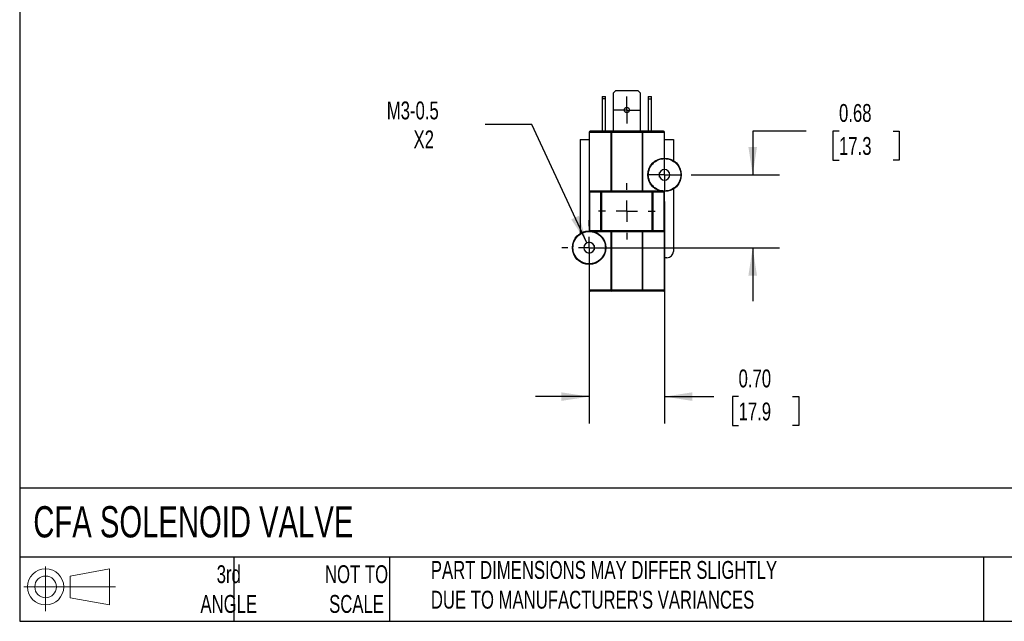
# Model space of a CAD drawing. Header units: inches. Extents: x 0.5 to 21.5, y 0.5 to 16.5.
# Tile 1 of 5: x 0.5 to 9.7, y 0.5 to 6.1. Entities that reach past the tile are written whole.
import ezdxf

# ---------------------------------------------------------------- set-up
doc = ezdxf.new("R2010")
doc.units = ezdxf.units.IN
doc.header["$LTSCALE"] = 2
doc.header["$MEASUREMENT"] = 0
doc.linetypes.add('SLD-Center', pattern=[0.75, 0.6, -0.05, 0.05, -0.05])
doc.linetypes.add('SLD-Solid', pattern=[0])
doc.layers.add('CENTER', color=40, linetype='SLD-Center')
doc.layers.add('SLD-DEFPOINTS', color=7, linetype='Continuous')
doc.layers.add('DIMENSIONS', color=140, linetype='SLD-Solid', lineweight=25)
doc.layers.add('TEXT', color=140, linetype='SLD-Solid', lineweight=25)
doc.styles.add('SLDTEXTSTYLE0', font='TXT', dxfattribs={"width": 0.7})
doc.dimstyles.new('SLDDIMSTYLE2', dxfattribs={"dimtxt": 0.169922, "dimasz": 0.26, "dimexe": 0, "dimexo": 0.0625, "dimgap": 0.04248, "dimtad": 0, "dimtih": 1, "dimtoh": 1, "dimrnd": 1e-09, "dimdsep": 46, "dimtxsty": 'SLDTEXTSTYLE0', "dimsah": 1, "dimcen": 0.09, "dimadec": 0, "dimazin": 2, "dimtfac": 1, "dimtmove": 0, "dimatfit": 0, "dimfxl": 0, "dimfrac": 2, "dimtolj": 1, "dimtzin": 12, "dimarcsym": 0})
doc.dimstyles.new('SLDDIMSTYLE7', dxfattribs={"dimtxt": 0.169922, "dimasz": 0.26, "dimexe": 0, "dimexo": 0.0625, "dimgap": 0.04248, "dimtad": 0, "dimtih": 1, "dimtoh": 1, "dimrnd": 1e-09, "dimzin": 0, "dimdsep": 46, "dimtxsty": 'SLDTEXTSTYLE0', "dimsah": 1, "dimcen": 0.09, "dimadec": 0, "dimazin": 0, "dimtfac": 1, "dimtmove": 0, "dimatfit": 0, "dimfxl": 0, "dimfrac": 2, "dimtolj": 1, "dimtzin": 12, "dimarcsym": 0})
doc.dimstyles.new('SLDDIMSTYLE8', dxfattribs={"dimtxt": 0.169922, "dimasz": 0.26, "dimexe": 0, "dimexo": 0.0625, "dimgap": 0.04248, "dimtad": 0, "dimtih": 1, "dimtoh": 1, "dimrnd": 1e-09, "dimzin": 12, "dimdsep": 46, "dimtxsty": 'SLDTEXTSTYLE0', "dimsah": 1, "dimcen": 0, "dimadec": 0, "dimazin": 3, "dimtfac": 1, "dimtofl": 0, "dimtmove": 0, "dimatfit": 3, "dimfxl": 0, "dimfrac": 2, "dimtolj": 1, "dimtzin": 12, "dimarcsym": 0})

# ---------------------------------------------------------------- blocks, each defined once
blk = doc.blocks.new('Block11')
at = {"color": 7, "linetype": 'SLD-Solid', "lineweight": 18}
for p, q in [((0.2038, 0.4182), (0.2038, 0)), ((0.4315, 0.3281), (0.8012, 0.3962)), ((0.8012, 0.3962), (0.8012, 0.0576)), ((0.4315, 0.1257), (0.4315, 0.3281)), ((0, 0.2269), (0.8562, 0.2269)), ((0.4315, 0.1257), (0.8012, 0.0576))]:
    blk.add_line(p, q, dxfattribs=at)
for radius in [0.1693, 0.1012]:
    blk.add_circle((0.2038, 0.2269), radius, dxfattribs=at)
blk = doc.blocks.new('Block12')
at = {"layer": 'SLD-DEFPOINTS'}
blk.add_blockref('Block11', (0, 0), dxfattribs=at)
blk = doc.blocks.new('_D_9')
at = {"layer": 'DIMENSIONS'}
for p, q in [((7.8456, 5.0767), (7.3456, 5.0767)), ((7.3456, 5.0767), (7.3456, 4.6686)), ((8.1519, 5.0767), (8.0948, 5.0767)), ((8.0948, 5.0767), (8.0948, 4.8067)), ((8.6568, 5.0767), (8.7139, 5.0767)), ((8.7139, 5.0767), (8.7139, 4.8067)), ((8.0948, 4.8067), (8.1519, 4.8067)), ((8.7139, 4.8067), (8.6568, 4.8067)), ((6.7723, 4.6686), (7.5956, 4.6686)), ((5.9183, 3.9886), (7.5956, 3.9886)), ((7.3456, 3.9886), (7.3456, 3.4886))]:
    blk.add_line(p, q, dxfattribs=at)
for points in [[(7.3456, 4.6686), (7.3856, 4.9286), (7.3056, 4.9286)], [(7.3456, 3.9886), (7.3056, 3.7286), (7.3856, 3.7286)]]:
    blk.add_solid(points, dxfattribs=at)
at = {"layer": 'DIMENSIONS', "char_height": 0.16667, "attachment_point": 1, "style": 'SLDTEXTSTYLE0'}
for s, insert in [('0.68', (8.1519, 5.3296)), ('17.3', (8.1519, 5.0215))]:
    blk.add_mtext(s, dxfattribs=dict(at, insert=insert))
blk = doc.blocks.new('_D_10')
at = {"layer": 'DIMENSIONS'}
for p, q in [((6.5223, 4.4186), (6.5223, 2.3479)), ((5.8183, 3.8886), (5.8183, 2.3479)), ((5.8183, 2.5979), (5.3183, 2.5979)), ((6.5223, 2.5979), (6.9835, 2.5979)), ((7.2138, 2.5979), (7.1567, 2.5979)), ((7.1567, 2.5979), (7.1567, 2.3279)), ((7.7187, 2.5979), (7.7758, 2.5979)), ((7.7758, 2.5979), (7.7758, 2.3279)), ((7.1567, 2.3279), (7.2138, 2.3279)), ((7.7758, 2.3279), (7.7187, 2.3279))]:
    blk.add_line(p, q, dxfattribs=at)
for points in [[(5.8183, 2.5979), (5.5583, 2.6379), (5.5583, 2.5579)], [(6.5223, 2.5979), (6.7823, 2.5579), (6.7823, 2.6379)]]:
    blk.add_solid(points, dxfattribs=at)
at = {"layer": 'DIMENSIONS', "char_height": 0.16667, "attachment_point": 1, "style": 'SLDTEXTSTYLE0'}
for s, insert in [('0.70', (7.2138, 2.8508)), ('17.9', (7.2138, 2.5427))]:
    blk.add_mtext(s, dxfattribs=dict(at, insert=insert))
blk = doc.blocks.new('_D_11')
at = {"layer": 'DIMENSIONS'}
for p, q in [((5.2839, 5.1382), (4.8464, 5.1382)), ((5.7973, 4.034), (5.2839, 5.1382))]:
    blk.add_line(p, q, dxfattribs=at)
blk.add_solid([(5.7973, 4.034), (5.7239, 4.2866), (5.6514, 4.2529)], dxfattribs=at)
at = {"layer": 'DIMENSIONS', "char_height": 0.16667, "attachment_point": 1, "style": 'SLDTEXTSTYLE0'}
for s, insert in [('M3-0.5', (3.9282, 5.3531)), ('X2', (4.1781, 5.083))]:
    blk.add_mtext(s, dxfattribs=dict(at, insert=insert))
blk = doc.blocks.new('SW_CENTERMARKSYMBOL_5')
at = {"layer": 'CENTER', "color": 0}
for p, q in [((0, 0.2), (0, 0.2565)), ((0, 0), (0, 0.1)), ((-0.2, 0), (-0.2565, 0)), ((0, 0), (-0.1, 0)), ((0, 0), (0, -0.1)), ((0, 0), (0.1, 0)), ((0.2, 0), (0.2565, 0)), ((0, -0.2), (0, -0.2565))]:
    blk.add_line(p, q, dxfattribs=at)
blk = doc.blocks.new('SW_CENTERMARKSYMBOL_6')
at = {"layer": 'CENTER', "color": 0}
for p, q in [((0, 0.2), (0, 0.2635)), ((0, 0), (0, 0.1)), ((-0.2, 0), (-0.2635, 0)), ((0, 0), (-0.1, 0)), ((0, 0), (0, -0.1)), ((0, 0), (0.1, 0)), ((0.2, 0), (0.2635, 0)), ((0, -0.2), (0, -0.2635))]:
    blk.add_line(p, q, dxfattribs=at)
blk = doc.blocks.new('SW_CENTERMARKSYMBOL_7')
at = {"layer": 'CENTER', "color": 0}
for p, q in [((0, 0.1), (0, 0.125)), ((0, 0), (0, 0.1)), ((-0.1, 0), (-0.125, 0)), ((0, 0), (-0.1, 0)), ((0, 0), (0, -0.1)), ((0, 0), (0.1, 0)), ((0.1, 0), (0.125, 0)), ((0, -0.1), (0, -0.125))]:
    blk.add_line(p, q, dxfattribs=at)
blk = doc.blocks.new('SW_CENTERMARKSYMBOL_8')
at = {"layer": 'CENTER', "color": 0}
for p, q in [((0, 0.1), (0, 0.15)), ((0, 0), (0, 0.1)), ((-0.1, 0), (-0.15, 0)), ((0, 0), (-0.1, 0)), ((0, 0), (0, -0.1)), ((0, 0), (0.1, 0)), ((0.1, 0), (0.15, 0)), ((0, -0.1), (0, -0.15))]:
    blk.add_line(p, q, dxfattribs=at)

msp = doc.modelspace()

# ---------------------------------------------------------------- linework, layer by layer
for p, q in [((6.0453, 5.4347), (6.0666, 5.4559)), ((6.0453, 5.0756), (6.0453, 5.4347)), ((6.0666, 5.4559), (6.2741, 5.4559)), ((6.2741, 5.4559), (6.2953, 5.4347)), ((6.2953, 5.4347), (6.2953, 5.0756)), ((5.9403, 5.3999), (5.9713, 5.3999)), ((5.9403, 5.3999), (5.9403, 5.3787)), ((5.9713, 5.3787), (5.9403, 5.3787)), ((5.9403, 5.3787), (5.9403, 5.0756)), ((5.9713, 5.3787), (5.9713, 5.3999)), ((5.9713, 5.0756), (5.9713, 5.3787)), ((6.3693, 5.3999), (6.4003, 5.3999)), ((6.3693, 5.3999), (6.3693, 5.3787)), ((6.3693, 5.3787), (6.3693, 5.0756)), ((6.3693, 5.3787), (6.4003, 5.3787)), ((6.4003, 5.3787), (6.4003, 5.3999)), ((6.4003, 5.0756), (6.4003, 5.3787)), ((5.8213, 5.0656), (5.8183, 5.0656)), ((5.8183, 5.0656), (5.8183, 4.5171)), ((5.8213, 4.5171), (5.8213, 5.0656)), ((5.8213, 5.0656), (6.0216, 5.0656)), ((6.0287, 5.0756), (5.8283, 5.0756)), ((6.0216, 5.0656), (6.0287, 5.0656)), ((6.0216, 5.0656), (6.0216, 4.5171)), ((6.0287, 5.0756), (6.0287, 5.0656)), ((6.312, 5.0756), (6.0287, 5.0756)), ((6.0287, 4.5171), (6.0287, 5.0656)), ((6.0287, 5.0656), (6.312, 5.0656)), ((6.312, 5.0656), (6.312, 5.0756)), ((6.5123, 5.0756), (6.312, 5.0756)), ((6.312, 5.0656), (6.3191, 5.0656)), ((6.312, 5.0656), (6.312, 4.5171)), ((6.3191, 4.5171), (6.3191, 5.0656)), ((6.3191, 5.0656), (6.5194, 5.0656)), ((6.5194, 5.0656), (6.5194, 4.8251)), ((6.5223, 5.0656), (6.5194, 5.0656)), ((6.5223, 4.8251), (6.5223, 5.0656)), ((5.7353, 4.9979), (5.7353, 4.1213)), ((5.7353, 4.9979), (5.8183, 4.9979)), ((6.5223, 4.9979), (6.6053, 4.9979)), ((6.6053, 4.9979), (6.6053, 4.8013)), ((6.4768, 4.648), (6.4768, 4.6892)), ((5.8183, 4.5171), (5.8213, 4.5171)), ((5.8183, 4.5171), (5.8183, 4.5071)), ((5.8233, 4.5071), (5.8183, 4.5071)), ((5.8183, 4.5071), (5.8183, 4.1501)), ((6.0216, 4.5171), (5.8213, 4.5171)), ((5.8233, 4.5071), (5.8233, 4.5121)), ((5.9279, 4.5071), (5.8233, 4.5071)), ((5.8233, 4.1501), (5.8233, 4.5071)), ((6.0251, 4.5121), (5.8248, 4.5121)), ((5.9279, 4.5121), (5.9279, 4.5071)), ((5.9279, 4.5071), (5.9329, 4.5071)), ((5.9279, 4.1501), (5.9279, 4.5071)), ((6.4078, 4.5071), (5.9329, 4.5071)), ((5.9329, 4.5071), (5.9329, 4.1501)), ((6.0287, 4.5171), (6.0216, 4.5171)), ((6.312, 4.5171), (6.0287, 4.5171)), ((6.0287, 4.5121), (6.0287, 4.5171)), ((6.312, 4.5121), (6.0287, 4.5121)), ((6.3191, 4.5171), (6.312, 4.5171)), ((6.312, 4.5121), (6.312, 4.5171)), ((6.5223, 4.5121), (6.3155, 4.5121)), ((6.4831, 4.5171), (6.3191, 4.5171)), ((6.4078, 4.1501), (6.4078, 4.5071)), ((6.4078, 4.5071), (6.4128, 4.5071)), ((6.4128, 4.5071), (6.4128, 4.5121)), ((6.5173, 4.5071), (6.4128, 4.5071)), ((6.4128, 4.5071), (6.4128, 4.1501)), ((6.5173, 4.5071), (6.5223, 4.5071)), ((6.5173, 4.5071), (6.5173, 4.1501)), ((6.5223, 4.5071), (6.5223, 4.5121)), ((6.5223, 4.1501), (6.5223, 4.5071)), ((6.6053, 4.5359), (6.6053, 3.9539)), ((5.8233, 4.1501), (5.8183, 4.1501)), ((5.8183, 4.1501), (5.8183, 4.1451)), ((6.0251, 4.1451), (5.8183, 4.1451)), ((5.8233, 4.1451), (5.8233, 4.1501)), ((5.8233, 4.1501), (5.9279, 4.1501)), ((5.8576, 4.1401), (6.0216, 4.1401)), ((5.9329, 4.1501), (5.9279, 4.1501)), ((5.9279, 4.1501), (5.9279, 4.1451)), ((5.9329, 4.1501), (6.4078, 4.1501)), ((6.0287, 4.1401), (6.0216, 4.1401)), ((6.0216, 4.1401), (6.0216, 3.5916)), ((6.312, 4.1451), (6.0287, 4.1451)), ((6.0287, 4.1451), (6.0287, 4.1401)), ((6.0287, 4.1401), (6.312, 4.1401)), ((6.0287, 3.5916), (6.0287, 4.1401)), ((6.312, 4.1401), (6.312, 4.1451)), ((6.3191, 4.1401), (6.312, 4.1401)), ((6.312, 4.1401), (6.312, 3.5916)), ((6.5159, 4.1451), (6.3155, 4.1451)), ((6.3191, 3.5916), (6.3191, 4.1401)), ((6.3191, 4.1401), (6.5194, 4.1401)), ((6.4128, 4.1501), (6.4078, 4.1501)), ((6.4128, 4.1451), (6.4128, 4.1501)), ((6.4128, 4.1501), (6.5173, 4.1501)), ((6.5173, 4.1501), (6.5173, 4.1451)), ((6.5223, 4.1501), (6.5173, 4.1501)), ((6.5194, 4.1401), (6.5194, 3.5916)), ((6.5223, 4.1401), (6.5194, 4.1401)), ((6.5223, 4.1401), (6.5223, 4.1501)), ((6.5223, 3.5916), (6.5223, 4.1401)), ((5.8639, 4.0092), (5.8639, 3.968)), ((6.5453, 3.8939), (6.5223, 3.8939)), ((5.8183, 3.8321), (5.8183, 3.5916)), ((5.8213, 3.5916), (5.8213, 3.8322)), ((5.8183, 3.5916), (5.8213, 3.5916)), ((6.0216, 3.5916), (5.8213, 3.5916)), ((6.0287, 3.5916), (6.0216, 3.5916)), ((6.0287, 3.5916), (6.0287, 3.5816)), ((6.312, 3.5916), (6.0287, 3.5916)), ((6.312, 3.5816), (6.312, 3.5916)), ((6.3191, 3.5916), (6.312, 3.5916)), ((6.5194, 3.5916), (6.3191, 3.5916)), ((6.5194, 3.5916), (6.5223, 3.5916)), ((6.0287, 3.5816), (5.8283, 3.5816)), ((6.312, 3.5816), (6.0287, 3.5816)), ((6.5123, 3.5816), (6.312, 3.5816))]:
    msp.add_line(p, q)
for centre, radius in [((6.1703, 5.2739), 0.025), ((6.5223, 4.6686), 0.1565), ((5.8183, 3.9886), 0.1565)]:
    msp.add_circle(centre, radius)
for centre, radius, start, end in [((5.8283, 5.0656), 0.01, 90, 180), ((6.5123, 5.0656), 0.01, 0, 90), ((6.5223, 4.6686), 0.05, 0, 180), ((6.5223, 4.6686), 0.05, 180, 0), ((5.8233, 4.5171), 0.005, 180, 270), ((5.8257, 4.5165), 0.00446, 171.95053, 258.57825), ((5.9279, 4.5071), 0.005, 359.99391, 89.99391), ((6.026, 4.5165), 0.00446, 171.95053, 258.57825), ((6.3147, 4.5165), 0.00446, 281.42175, 8.04947), ((6.4128, 4.5071), 0.005, 90.00609, 180.00609), ((5.9279, 4.1501), 0.005, 270.00609, 0.00609), ((6.026, 4.1407), 0.00446, 101.42175, 188.04947), ((6.3147, 4.1407), 0.00446, 351.95053, 78.57825), ((6.4128, 4.1501), 0.005, 179.99391, 269.99391), ((6.515, 4.1407), 0.00446, 351.95053, 78.57825), ((6.5173, 4.1401), 0.005, 0, 90), ((5.8183, 3.9886), 0.05, 0, 180), ((5.8183, 3.9886), 0.05, 180, 0), ((6.5453, 3.9539), 0.06, 270, 0), ((5.8283, 3.5916), 0.01, 180, 270), ((5.8301, 3.5904), 0.00893, 171.95053, 258.57825), ((6.0304, 3.5904), 0.00893, 171.95053, 258.57825), ((6.3102, 3.5904), 0.00893, 281.42175, 8.04947), ((6.5106, 3.5904), 0.00893, 281.42175, 8.04947), ((6.5123, 3.5916), 0.01, 270, 0)]:
    msp.add_arc(centre, radius, start, end)
for points, knots in [([(5.8213, 5.0656), (5.8213, 5.0682), (5.822, 5.0708), (5.8247, 5.0745), (5.8265, 5.0756), (5.8283, 5.0756)], [0, 0, 0, 0, 0.5, 0.5, 1, 1, 1, 1]), ([(6.0287, 5.0756), (6.0268, 5.0756), (6.025, 5.0745), (6.0224, 5.0708), (6.0216, 5.0682), (6.0216, 5.0656)], [0, 0, 0, 0, 0.5, 0.5, 1, 1, 1, 1]), ([(6.3191, 5.0656), (6.3191, 5.0682), (6.3183, 5.0708), (6.3157, 5.0745), (6.3139, 5.0756), (6.312, 5.0756)], [0, 0, 0, 0, 0.5, 0.5, 1, 1, 1, 1]), ([(6.5123, 5.0756), (6.5142, 5.0756), (6.516, 5.0745), (6.5187, 5.0708), (6.5194, 5.0682), (6.5194, 5.0656)], [0, 0, 0, 0, 0.5, 0.5, 1, 1, 1, 1]), ([(6.3708, 4.6686), (6.3708, 4.6885), (6.3748, 4.7083), (6.39, 4.7449), (6.4012, 4.7617), (6.4292, 4.7898), (6.446, 4.801), (6.4827, 4.8162), (6.5025, 4.8201), (6.5422, 4.8201), (6.562, 4.8162), (6.5986, 4.801), (6.6154, 4.7898), (6.6435, 4.7617), (6.6547, 4.7449), (6.6699, 4.7083), (6.6738, 4.6885), (6.6738, 4.6686)], [0, 0, 0, 0, 0.125, 0.125, 0.25, 0.25, 0.375, 0.375, 0.5, 0.5, 0.625, 0.625, 0.75, 0.75, 0.875, 0.875, 1, 1, 1, 1]), ([(6.6738, 4.6686), (6.6738, 4.6488), (6.6699, 4.629), (6.6547, 4.5923), (6.6435, 4.5755), (6.6154, 4.5475), (6.5986, 4.5362), (6.562, 4.5211), (6.5422, 4.5171), (6.5025, 4.5171), (6.4827, 4.5211), (6.446, 4.5362), (6.4292, 4.5475), (6.4012, 4.5755), (6.39, 4.5923), (6.3748, 4.629), (6.3708, 4.6488), (6.3708, 4.6686)], [0, 0, 0, 0, 0.125, 0.125, 0.25, 0.25, 0.375, 0.375, 0.5, 0.5, 0.625, 0.625, 0.75, 0.75, 0.875, 0.875, 1, 1, 1, 1]), ([(5.8248, 4.5121), (5.8245, 4.5121), (5.8239, 4.5121), (5.8234, 4.5121), (5.8234, 4.5121), (5.8233, 4.5121)], [0, 0, 0, 0, 0.337391, 0.662609, 1, 1, 1, 1]), ([(6.0287, 4.5121), (6.0282, 4.5121), (6.0274, 4.5121), (6.0261, 4.5121), (6.0255, 4.5121), (6.0251, 4.5121)], [0, 0, 0, 0, 0.337391, 0.662609, 1, 1, 1, 1]), ([(6.3155, 4.5121), (6.3152, 4.5121), (6.3145, 4.5121), (6.3133, 4.5121), (6.3124, 4.5121), (6.312, 4.5121)], [0, 0, 0, 0, 0.337391, 0.662609, 1, 1, 1, 1]), ([(6.5173, 4.5121), (6.5173, 4.5121), (6.5173, 4.5116), (6.5173, 4.5097), (6.5173, 4.5084), (6.5173, 4.5071)], [0, 0, 0, 0, 0.5, 0.5, 1, 1, 1, 1]), ([(5.6668, 3.9886), (5.6668, 4.0085), (5.6708, 4.0283), (5.686, 4.0649), (5.6972, 4.0817), (5.7252, 4.1098), (5.742, 4.121), (5.7787, 4.1362), (5.7985, 4.1401), (5.8382, 4.1401), (5.858, 4.1362), (5.8946, 4.121), (5.9114, 4.1098), (5.9395, 4.0817), (5.9507, 4.0649), (5.9659, 4.0283), (5.9698, 4.0085), (5.9698, 3.9886)], [0, 0, 0, 0, 0.125, 0.125, 0.25, 0.25, 0.375, 0.375, 0.5, 0.5, 0.625, 0.625, 0.75, 0.75, 0.875, 0.875, 1, 1, 1, 1]), ([(6.0287, 4.1451), (6.0284, 4.1451), (6.0277, 4.1451), (6.0268, 4.1451), (6.0259, 4.1451), (6.0254, 4.1451), (6.0251, 4.1451)], [0, 0, 0, 0, 0.249601, 0.499593, 0.749992, 1, 1, 1, 1]), ([(6.3155, 4.1451), (6.3153, 4.1451), (6.3148, 4.1451), (6.3139, 4.1451), (6.313, 4.1451), (6.3123, 4.1451), (6.312, 4.1451)], [0, 0, 0, 0, 0.2496009, 0.499593, 0.7499923, 1, 1, 1, 1]), ([(6.5173, 4.1451), (6.5173, 4.1451), (6.5173, 4.1451), (6.517, 4.1451), (6.5166, 4.1451), (6.5161, 4.1451), (6.5159, 4.1451)], [0, 0, 0, 0, 0.249601, 0.499593, 0.749992, 1, 1, 1, 1]), ([(5.9698, 3.9886), (5.9698, 3.9688), (5.9659, 3.949), (5.9507, 3.9123), (5.9395, 3.8955), (5.9114, 3.8675), (5.8946, 3.8562), (5.858, 3.8411), (5.8382, 3.8371), (5.7985, 3.8371), (5.7787, 3.8411), (5.742, 3.8562), (5.7252, 3.8675), (5.6972, 3.8955), (5.686, 3.9123), (5.6708, 3.949), (5.6668, 3.9688), (5.6668, 3.9886)], [0, 0, 0, 0, 0.125, 0.125, 0.25, 0.25, 0.375, 0.375, 0.5, 0.5, 0.625, 0.625, 0.75, 0.75, 0.875, 0.875, 1, 1, 1, 1])]:
    msp.add_open_spline(points, degree=3, knots=knots)
at = {"layer": 'TEXT'}
for p, q in [((0.5, 16.5), (0.5, 0.5)), ((21.5, 1.7422), (0.5, 1.7422)), ((21.5, 1.1), (0.5, 1.1)), ((2.5, 1.1), (2.5, 0.5)), ((3.9537, 1.1), (3.9537, 0.5)), ((9.4997, 1.1), (9.4997, 0.5)), ((0.5, 0.5), (21.5, 0.5))]:
    msp.add_line(p, q, dxfattribs=at)

# ---------------------------------------------------------------- block references
at = {"layer": 'CENTER'}
for name, p in [('SW_CENTERMARKSYMBOL_7', (6.1703, 5.2739)), ('SW_CENTERMARKSYMBOL_8', (6.5223, 4.6686)), ('SW_CENTERMARKSYMBOL_6', (6.1703, 4.3286)), ('SW_CENTERMARKSYMBOL_5', (5.8183, 3.9886))]:
    msp.add_blockref(name, p, dxfattribs=at)
at = {"layer": 'SLD-DEFPOINTS'}
msp.add_blockref('Block12', (0.5384, 0.5948), dxfattribs=at)

# ---------------------------------------------------------------- texts
at = {"layer": 'TEXT', "style": 'SLDTEXTSTYLE0'}
for s, insert, char_height, attachment_point in [('CFA SOLENOID VALVE', (0.6272, 1.5749), 0.291667, 1), ('3rd^JANGLE', (2.4526, 1.0234), 0.16667, 2), ('NOT TO^JSCALE', (3.6459, 1.0234), 0.166667, 2), ("PART DIMENSIONS MAY DIFFER SLIGHTLY ^JDUE TO MANUFACTURER'S VARIANCES", (4.3401, 1.063), 0.166667, 1)]:
    msp.add_mtext(s, dxfattribs=dict(at, insert=insert, char_height=char_height, attachment_point=attachment_point))

# ---------------------------------------------------------------- dimensions: what is measured, and where the dimension line sits
at = {"layer": 'DIMENSIONS'}
dim = msp.add_radius_dim(center=(5.8183, 3.9886), mpoint=(5.7973, 4.034), text='M3-0.5\\PX2', dimstyle='SLDDIMSTYLE8', override={"dimpost": '<>'}, dxfattribs=at)
dim.commit()
dim.dimension.update_dxf_attribs({"geometry": '_D_11', "text_midpoint": (4.3248, 5.1382), "dimtype": 164})
dim = msp.add_linear_dim(base=(7.3456, 3.9886), p1=(6.6723, 4.6686), p2=(5.8183, 3.9886), angle=90, dimstyle='SLDDIMSTYLE2', dxfattribs=at)
dim.commit()
dim.dimension.update_dxf_attribs({"geometry": '_D_9', "text_midpoint": (7.3456, 5.0767), "dimtype": 160})
dim = msp.add_linear_dim(base=(5.8183, 2.5979), p1=(6.5223, 4.5186), p2=(5.8183, 3.9886), dimstyle='SLDDIMSTYLE7', dxfattribs=at)
dim.commit()
dim.dimension.update_dxf_attribs({"geometry": '_D_10', "text_midpoint": (7.4662, 2.5979), "dimtype": 160})

doc.saveas('drawing.dxf')
